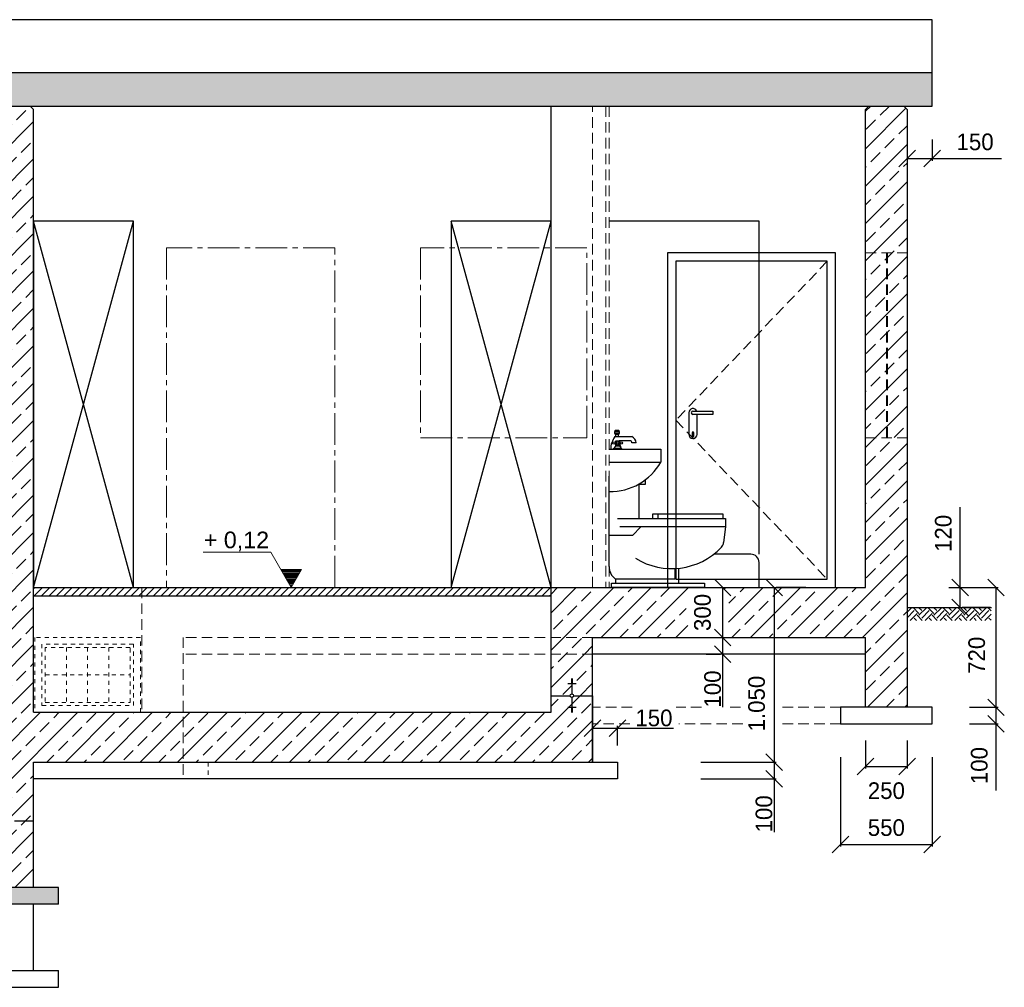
# Model space of a CAD drawing. Header units: millimetres. Extents: x -2065 to 128713, y -54195 to 32418.
# Tile 23 of 61: x 12817 to 18734, y -17896 to -12082. Entities that reach past the tile are written whole.
import ezdxf

# ---------------------------------------------------------------- set-up
doc = ezdxf.new("R2010")
doc.units = ezdxf.units.MM
for name, pattern in [('HIDDEN', [9.525, 6.35, -3.175]), ('JIS_02_1.0', [2, 1, -1]), ('MITTE2', [28.575, 19.05, -3.175, 3.175, -3.175])]:
    doc.linetypes.add(name, pattern=pattern)
doc.layers.add('Bemaßung', color=7, linetype='Continuous', lineweight=9)
doc.layers.add('Beschriftung', color=7, linetype='Continuous')
doc.layers.add('POL_Bema', color=7, linetype='Continuous')
doc.styles.add('LBB3.5M1000', font='isocp.shx', dxfattribs={"height": 3.5})
doc.dimstyles.new('DIN', dxfattribs={"dimtxt": 2.5, "dimasz": 2.5, "dimexe": 1.25, "dimexo": 0.625, "dimtad": 1, "dimtih": 1, "dimdec": 4, "dimdsep": 46, "dimlunit": 6, "dimtxsty": 'Standard', "dimcen": 2.5, "dimadec": 0, "dimazin": 0, "dimtfac": 1, "dimtdec": 4, "dimtmove": 0, "dimatfit": 3, "dimfxl": 0, "dimtvp": 1, "dimtolj": 1, "dimtzin": 0, "dimarcsym": 0})

# ---------------------------------------------------------------- blocks, each defined once
blk = doc.blocks.new('_Oblique')
at = {"layer": 'POL_Bema', "color": 0, "lineweight": -2}
blk.add_line((-0.5, -0.5), (0.5, 0.5), dxfattribs=at)
blk = doc.blocks.new('*D153')
at = {"layer": 'Bemaßung', "color": 0, "lineweight": -2, "transparency": 16777216}
for p, q in [((18400, -15493.5), (18696.4, -15493.5)), ((18683.9, -15493.5), (18683.9, -16213.5)), ((18650, -16213.5), (18696.4, -16213.5))]:
    blk.add_line(p, q, dxfattribs=at)
at = {"layer": 'DEFPOINTS', "color": 0, "transparency": 16777216}
for p in [(17900, -15493.5), (18150, -16213.5), (18683.9, -16213.5)]:
    blk.add_point(p, dxfattribs=at)
at = {"layer": 'Bemaßung', "color": 0, "lineweight": -2, "transparency": 16777216, "xscale": 100, "yscale": 100, "zscale": 100}
for p, rotation in [((18683.9, -15493.5), 90), ((18683.9, -16213.5), 270)]:
    blk.add_blockref('_Oblique', p, dxfattribs=dict(at, rotation=rotation))
at = {"layer": 'Bemaßung', "color": 0, "transparency": 16777216, "insert": (18568.4, -15900.9), "char_height": 100, "attachment_point": 5, "rotation": 90}
blk.add_mtext('\\A1;720', dxfattribs=at)
blk = doc.blocks.new('*D150')
at = {"layer": 'Bemaßung', "color": 0, "lineweight": -2, "transparency": 16777216}
for p, q in [((18525, -16213.5), (18696.4, -16213.5)), ((18683.9, -16213.5), (18683.9, -16313.5)), ((18525, -16313.5), (18696.4, -16313.5)), ((18683.9, -16313.5), (18683.9, -16713.5))]:
    blk.add_line(p, q, dxfattribs=at)
at = {"layer": 'DEFPOINTS', "color": 0, "transparency": 16777216}
for p in [(18025, -16213.5), (18025, -16313.5), (18683.9, -16313.5)]:
    blk.add_point(p, dxfattribs=at)
at = {"layer": 'Bemaßung', "color": 0, "lineweight": -2, "transparency": 16777216, "xscale": 100, "yscale": 100, "zscale": 100}
for p, rotation in [((18683.9, -16213.5), 90), ((18683.9, -16313.5), 270)]:
    blk.add_blockref('_Oblique', p, dxfattribs=dict(at, rotation=rotation))
at = {"layer": 'Bemaßung', "color": 0, "transparency": 16777216, "insert": (18583.9, -16563.5), "char_height": 100, "attachment_point": 5, "rotation": 90}
blk.add_mtext('\\A1;100', dxfattribs=at)
blk = doc.blocks.new('*D151')
at = {"layer": 'Bemaßung', "color": 0, "lineweight": -2, "transparency": 16777216}
for p, q in [((17900, -16413.5), (17900, -16581.9)), ((18150, -16413.5), (18150, -16581.9)), ((17900, -16569.4), (18150, -16569.4))]:
    blk.add_line(p, q, dxfattribs=at)
at = {"layer": 'DEFPOINTS', "color": 0, "transparency": 16777216}
for p in [(17900, -16213.5), (18150, -16213.5), (18150, -16569.4)]:
    blk.add_point(p, dxfattribs=at)
at = {"layer": 'Bemaßung', "color": 0, "lineweight": -2, "transparency": 16777216, "xscale": 100, "yscale": 100, "zscale": 100, "rotation": 180}
blk.add_blockref('_Oblique', (17900, -16569.4), dxfattribs=at)
at = {"layer": 'Bemaßung', "color": 0, "lineweight": -2, "transparency": 16777216, "xscale": 100, "yscale": 100, "zscale": 100}
blk.add_blockref('_Oblique', (18150, -16569.4), dxfattribs=at)
at = {"layer": 'Bemaßung', "color": 0, "transparency": 16777216, "insert": (18025, -16714.8), "char_height": 100, "attachment_point": 5}
blk.add_mtext('\\A1;250', dxfattribs=at)
blk = doc.blocks.new('*D152')
at = {"layer": 'Bemaßung', "color": 0, "lineweight": -2, "transparency": 16777216}
for p, q in [((17750, -16513.5), (17750, -17049.2)), ((18300, -16513.5), (18300, -17049.2)), ((17750, -17036.7), (18300, -17036.7))]:
    blk.add_line(p, q, dxfattribs=at)
at = {"layer": 'DEFPOINTS', "color": 0, "transparency": 16777216}
for p in [(17750, -16313.5), (18300, -16313.5), (18300, -17036.7)]:
    blk.add_point(p, dxfattribs=at)
at = {"layer": 'Bemaßung', "color": 0, "lineweight": -2, "transparency": 16777216, "xscale": 100, "yscale": 100, "zscale": 100, "rotation": 180}
blk.add_blockref('_Oblique', (17750, -17036.7), dxfattribs=at)
at = {"layer": 'Bemaßung', "color": 0, "lineweight": -2, "transparency": 16777216, "xscale": 100, "yscale": 100, "zscale": 100}
blk.add_blockref('_Oblique', (18300, -17036.7), dxfattribs=at)
at = {"layer": 'Bemaßung', "color": 0, "transparency": 16777216, "insert": (18025, -16936.7), "char_height": 100, "attachment_point": 5}
blk.add_mtext('\\A1;550', dxfattribs=at)
blk = doc.blocks.new('*D154')
at = {"layer": 'Bemaßung', "color": 0, "lineweight": -2, "transparency": 16777216}
for p, q in [((18467.8, -15493.5), (18467.8, -15010.2)), ((18400, -15493.5), (18480.3, -15493.5)), ((18467.8, -15613.5), (18467.8, -15493.5)), ((18650, -15613.5), (18480.3, -15613.5))]:
    blk.add_line(p, q, dxfattribs=at)
at = {"layer": 'DEFPOINTS', "color": 0, "transparency": 16777216}
for p in [(17900, -15493.5), (18150, -15613.5), (18467.8, -15613.5)]:
    blk.add_point(p, dxfattribs=at)
at = {"layer": 'Bemaßung', "color": 0, "lineweight": -2, "transparency": 16777216, "xscale": 100, "yscale": 100, "zscale": 100}
for p, rotation in [((18467.8, -15493.5), 90), ((18467.8, -15613.5), 270)]:
    blk.add_blockref('_Oblique', p, dxfattribs=dict(at, rotation=rotation))
at = {"layer": 'Bemaßung', "color": 0, "transparency": 16777216, "insert": (18367.8, -15168.5), "char_height": 100, "attachment_point": 5, "rotation": 90}
blk.add_mtext('\\A1;120', dxfattribs=at)
blk = doc.blocks.new('*D155')
at = {"layer": 'Bemaßung', "color": 0, "lineweight": -2, "transparency": 16777216}
for p, q in [((16941.3, -15493.5), (17028.8, -15493.5)), ((17041.3, -15493.5), (17041.3, -15793.5)), ((16941.3, -15793.5), (17028.8, -15793.5))]:
    blk.add_line(p, q, dxfattribs=at)
at = {"layer": 'DEFPOINTS', "color": 0, "transparency": 16777216}
for p in [(17041.3, -15493.5), (17041.3, -15793.5), (17041.3, -15793.5)]:
    blk.add_point(p, dxfattribs=at)
at = {"layer": 'Bemaßung', "color": 0, "lineweight": -2, "transparency": 16777216, "xscale": 100, "yscale": 100, "zscale": 100}
for p, rotation in [((17041.3, -15493.5), 90), ((17041.3, -15793.5), 270)]:
    blk.add_blockref('_Oblique', p, dxfattribs=dict(at, rotation=rotation))
at = {"layer": 'Bemaßung', "color": 0, "transparency": 16777216, "insert": (16920.3, -15643.5), "char_height": 100, "attachment_point": 5, "rotation": 90}
blk.add_mtext('\\A1;300', dxfattribs=at)
blk = doc.blocks.new('*D156')
at = {"layer": 'Bemaßung', "color": 0, "lineweight": -2, "transparency": 16777216}
for p, q in [((16941.3, -15793.5), (17028.8, -15793.5)), ((17041.3, -15793.5), (17041.3, -15893.5)), ((16941.3, -15893.5), (17028.8, -15893.5)), ((17041.3, -15893.5), (17041.3, -16213.5))]:
    blk.add_line(p, q, dxfattribs=at)
at = {"layer": 'DEFPOINTS', "color": 0, "transparency": 16777216}
for p in [(17041.3, -15793.5), (17041.3, -15893.5), (17041.3, -15893.5)]:
    blk.add_point(p, dxfattribs=at)
at = {"layer": 'Bemaßung', "color": 0, "lineweight": -2, "transparency": 16777216, "xscale": 100, "yscale": 100, "zscale": 100}
for p, rotation in [((17041.3, -15793.5), 90), ((17041.3, -15893.5), 270)]:
    blk.add_blockref('_Oblique', p, dxfattribs=dict(at, rotation=rotation))
at = {"layer": 'Bemaßung', "color": 0, "transparency": 16777216, "insert": (16981.3, -16103.5), "char_height": 100, "attachment_point": 5, "rotation": 90}
blk.add_mtext('\\A1;100', dxfattribs=at)
blk = doc.blocks.new('*D157')
at = {"layer": 'Bemaßung', "color": 0, "lineweight": -2, "transparency": 16777216}
for p, q in [((17350, -15493.5), (17350, -16543.5)), ((17541.3, -15493.5), (17362.5, -15493.5)), ((16910, -16543.5), (17362.5, -16543.5))]:
    blk.add_line(p, q, dxfattribs=at)
at = {"layer": 'DEFPOINTS', "color": 0, "transparency": 16777216}
for p in [(17041.3, -15493.5), (16410, -16543.5), (17350, -16543.5)]:
    blk.add_point(p, dxfattribs=at)
at = {"layer": 'Bemaßung', "color": 0, "lineweight": -2, "transparency": 16777216, "xscale": 100, "yscale": 100, "zscale": 100}
for p, rotation in [((17350, -15493.5), 90), ((17350, -16543.5), 270)]:
    blk.add_blockref('_Oblique', p, dxfattribs=dict(at, rotation=rotation))
at = {"layer": 'Bemaßung', "color": 0, "transparency": 16777216, "insert": (17245.5, -16191), "char_height": 100, "attachment_point": 5, "rotation": 90}
blk.add_mtext('\\A1;1.050', dxfattribs=at)
blk = doc.blocks.new('*D158')
at = {"layer": 'Bemaßung', "color": 0, "lineweight": -2, "transparency": 16777216}
for p, q in [((16910, -16543.5), (17362.5, -16543.5)), ((17350, -16543.5), (17350, -16643.5)), ((16910, -16643.5), (17362.5, -16643.5)), ((17350, -16643.5), (17350, -16963.5))]:
    blk.add_line(p, q, dxfattribs=at)
at = {"layer": 'DEFPOINTS', "color": 0, "transparency": 16777216}
for p in [(16410, -16543.5), (16410, -16643.5), (17350, -16643.5)]:
    blk.add_point(p, dxfattribs=at)
at = {"layer": 'Bemaßung', "color": 0, "lineweight": -2, "transparency": 16777216, "xscale": 100, "yscale": 100, "zscale": 100}
for p, rotation in [((17350, -16543.5), 90), ((17350, -16643.5), 270)]:
    blk.add_blockref('_Oblique', p, dxfattribs=dict(at, rotation=rotation))
at = {"layer": 'Bemaßung', "color": 0, "transparency": 16777216, "insert": (17290, -16853.5), "char_height": 100, "attachment_point": 5, "rotation": 90}
blk.add_mtext('\\A1;100', dxfattribs=at)
blk = doc.blocks.new('*D159')
at = {"layer": 'Bemaßung', "color": 0, "lineweight": -2, "transparency": 16777216}
for p, q in [((16260, -16443.5), (16260, -16325.4)), ((16410, -16443.5), (16410, -16325.4)), ((16260, -16337.9), (16410, -16337.9)), ((16410, -16337.9), (16746.7, -16337.9))]:
    blk.add_line(p, q, dxfattribs=at)
at = {"layer": 'DEFPOINTS', "color": 0, "transparency": 16777216}
for p in [(16410, -16337.9), (16260, -16543.5), (16410, -16543.5)]:
    blk.add_point(p, dxfattribs=at)
at = {"layer": 'Bemaßung', "color": 0, "lineweight": -2, "transparency": 16777216, "xscale": 100, "yscale": 100, "zscale": 100, "rotation": 180}
blk.add_blockref('_Oblique', (16260, -16337.9), dxfattribs=at)
at = {"layer": 'Bemaßung', "color": 0, "lineweight": -2, "transparency": 16777216, "xscale": 100, "yscale": 100, "zscale": 100}
blk.add_blockref('_Oblique', (16410, -16337.9), dxfattribs=at)
at = {"layer": 'Bemaßung', "color": 0, "transparency": 16777216, "insert": (16628.3, -16277.9), "char_height": 100, "attachment_point": 5}
blk.add_mtext('\\A1;150', dxfattribs=at)
blk = doc.blocks.new('*D398')
at = {"color": 0, "lineweight": -2, "transparency": 16777216}
for p, q in [((18150, -12802), (18150, -12929.4)), ((18300, -12802), (18300, -12929.4)), ((18150, -12916.9), (18300, -12916.9)), ((18300, -12916.9), (18716.7, -12916.9))]:
    blk.add_line(p, q, dxfattribs=at)
at = {"layer": 'DEFPOINTS', "color": 0, "transparency": 16777216}
for p in [(18150, -12602), (18300, -12602), (18300, -12916.9)]:
    blk.add_point(p, dxfattribs=at)
at = {"color": 0, "lineweight": -2, "transparency": 16777216, "xscale": 100, "yscale": 100, "zscale": 100, "rotation": 180}
blk.add_blockref('_Oblique', (18150, -12916.9), dxfattribs=at)
at = {"color": 0, "lineweight": -2, "transparency": 16777216, "xscale": 100, "yscale": 100, "zscale": 100}
blk.add_blockref('_Oblique', (18300, -12916.9), dxfattribs=at)
at = {"color": 0, "transparency": 16777216, "insert": (18558.3, -12816.9), "char_height": 100, "attachment_point": 5}
blk.add_mtext('\\A1;150', dxfattribs=at)

msp = doc.modelspace()

# ---------------------------------------------------------------- hatches: boundary and pattern name
at = {"lineweight": 5}
h = msp.add_hatch(dxfattribs=at)
h.set_pattern_fill('ANSI33', color=256, scale=25)
h.paths.add_polyline_path([(2750, -12602.0024), (2750, -12401.26436), (18300, -12401.26436), (18300, -12602.0024), (8100, -12602.0024), (8100, -13102.22715), (7700, -13102.22715), (7700, -12602.0024)])
h.paths.add_polyline_path([(5991.64545, -17495.5024), (5991.64545, -17795.5024), (2900, -17795.5024), (2900, -12622.0024), (2920, -12602.0024), (3130, -12602.0024), (3150, -12622.0024), (3150, -17495.5024)])
h.paths.add_polyline_path([(5991.64545, -16995.5024), (12650, -16995.5024), (12650, -17295.5024), (5991.64545, -17295.5024)])
h = msp.add_hatch(dxfattribs=at)
h.set_pattern_fill('ANSI33', color=256, scale=25)
edge = h.paths.add_edge_path()
edge.add_line((13800, -16243.5024), (12900, -16243.5024))
edge.add_line((12900, -16243.5024), (12900, -12622.0024))
edge.add_line((12900, -12622.0024), (12880, -12602.0024))
edge.add_line((12880, -12602.0024), (12670, -12602.0024))
edge.add_line((12670, -12602.0024), (12650, -12622.0024))
edge.add_line((12650, -12622.0024), (12650, -16895.5024))
edge.add_line((12650, -16895.5024), (12764.64747, -16895.5024))
edge.add_arc((12775, -16895.5024), 10.35253, 0, 180, ccw=False)
edge.add_line((12785.35253, -16895.5024), (12900, -16895.5024))
edge.add_line((12900, -16895.5024), (12900, -16543.5024))
edge.add_line((12900, -16543.5024), (13800, -16543.5024))
edge.add_line((13800, -16543.5024), (13800, -16243.5024))
h.paths.add_polyline_path([(12780, -16802.88893), (12775, -16802.88893), (12775, -16806.40884), (12780, -16806.40884)], flags=16)
h = msp.add_hatch(dxfattribs=at)
h.set_pattern_fill('ANSI33', color=256, scale=25)
h.paths.add_polyline_path([(17048.59799, -15493.5024), (17053.97389, -15503.4322), (17064.14055, -15528.50006), (17072.11055, -15555.67717), (17077.72877, -15584.43456), (17080.88585, -15614.2125), (17081.52036, -15644.43138), (17079.61993, -15674.50305), (17075.22157, -15703.84218), (17068.41086, -15731.87772), (17059.32039, -15758.064), (17048.12709, -15781.89132), (17040.89758, -15793.5024), (18150, -15793.5024), (18150, -12622.0024), (18130, -12602.0024), (17920, -12602.0024), (17900, -12622.0024), (17900, -15493.5024)])
h = msp.add_hatch(dxfattribs=at)
h.set_pattern_fill('ANSI31', color=256, scale=10)
h.set_pattern_definition([(45, (14455, -15518.502), (-22.45064, 22.45064), [])])
h.paths.add_polyline_path([(13550, -15493.5024), (12900, -15493.5024), (12900, -15543.5024), (13550, -15543.5024)])
h.paths.add_polyline_path([(16010, -15493.5024), (13550, -15493.5024), (13550, -15543.5024), (16010, -15543.5024)])
h = msp.add_hatch(dxfattribs=at)
h.set_pattern_fill('ANSI33', color=256, scale=25)
h.paths.add_polyline_path([(16848.59111, -15503.4322), (16853.96701, -15493.5024), (16010, -15493.5024), (16010, -15793.5024), (16861.66743, -15793.5024), (16854.43792, -15781.89132), (16843.24461, -15758.064), (16834.15414, -15731.87772), (16827.34344, -15703.84218), (16822.94507, -15674.50305), (16821.04465, -15644.43138), (16821.67915, -15614.2125), (16824.83624, -15584.43456), (16830.45446, -15555.67717), (16838.42446, -15528.50006)])
h = msp.add_hatch(dxfattribs=at)
h.set_pattern_fill('EARTH', color=256, scale=10, angle=45)
h.set_pattern_definition([(45, (743.006, 8462.81), (7e-15, 89.80256), [63.5, -63.5]), (45, (726.17, 8479.65), (7e-15, 89.80256), [63.5, -63.5]), (45, (709.33, 8496.49), (7e-15, 89.80256), [63.5, -63.5]), (135, (709.33, 8507.714), (-89.80256, 7e-15), [63.5, -63.5]), (135, (726.17, 8524.55), (-89.80256, 7e-15), [63.5, -63.5]), (135, (743.006, 8541.39), (-89.80256, 7e-15), [63.5, -63.5])])
h.paths.add_polyline_path([(18150, -15613.5024), (18654.26765, -15613.5024), (18654.26765, -15690.84546), (18150, -15690.84546)])
h = msp.add_hatch(dxfattribs=at)
h.set_pattern_fill('ANSI33', color=256, scale=25)
h.paths.add_polyline_path([(16260, -15793.5024), (16010, -15793.5024), (16010, -15893.5024), (16260, -15893.5024)])
h = msp.add_hatch(dxfattribs=at)
h.set_pattern_fill('ANSI33', color=256, scale=25)
h.paths.add_polyline_path([(17900, -15793.5024), (18150, -15793.5024), (18150, -16213.5024), (17900, -16213.5024)])
h = msp.add_hatch(dxfattribs=at)
h.set_pattern_fill('ANSI33', color=256, scale=25)
h.paths.add_polyline_path([(16260, -15893.5024), (16010, -15893.5024), (16010, -16143.5024), (16124.64747, -16143.5024, -1), (16145.35253, -16143.5024), (16260, -16143.5024)])
h.paths.add_polyline_path([(16140, -16050.88893), (16135, -16050.88893), (16135, -16054.40884), (16140, -16054.40884)], flags=16)
h = msp.add_hatch(dxfattribs=at)
h.set_pattern_fill('ANSI33', color=256, scale=25)
h.paths.add_polyline_path([(16260, -16143.5024), (16145.35253, -16143.5024, -1), (16124.64747, -16143.5024), (16010, -16143.5024), (16010, -16243.5024), (13800, -16243.5024), (13800, -16543.5024), (16260, -16543.5024)])
h.paths.add_polyline_path([(16135, -16214.99644), (16135, -16218.51635), (16140, -16218.51635), (16160, -16214.99644)], flags=16)
h = msp.add_hatch(dxfattribs=at)
h.set_pattern_fill('ANSI33', color=256, scale=25)
h.paths.add_polyline_path([(16124.64747, -16143.5024, 1), (16145.35253, -16143.5024, 1)])
h = msp.add_hatch(dxfattribs=at)
h.set_pattern_fill('ANSI33', color=256, scale=25)
h.paths.add_polyline_path([(12900, -16895.5024), (12785.35253, -16895.5024, -1), (12764.64747, -16895.5024), (12650, -16895.5024), (12650, -16995.5024), (12650, -17295.5024), (12900, -17295.5024)])
h = msp.add_hatch()
h.set_pattern_fill('BETON_UNBEWEHRT', color=256, scale=200, angle=90, pattern_type=2)
h.set_pattern_definition([(135, (7900, -17560.147), (-35.35534, -35.35534), [25, -12.5])])
h.paths.add_polyline_path([(2750, -17895.5024), (5991.64545, -17895.5024), (5991.64545, -17795.5024), (2750, -17795.5024)])
h.paths.add_polyline_path([(5991.64545, -17295.5024), (13050, -17295.5024), (13050, -17395.5024), (5991.64545, -17395.5024)])
at = {"layer": 'Beschriftung', "lineweight": 5}
h = msp.add_hatch(dxfattribs=at)
h.set_pattern_fill('LINE', color=256, scale=2)
h.set_pattern_definition([(0, (14198.246, 16749.6434), (0, 6.35), [])])
h.paths.add_polyline_path([(14448.24578, -15493.5024), (14385.55221, -15384.91397), (14510.93934, -15384.91397)])

# ---------------------------------------------------------------- linework, layer by layer
for p, q in [((18300, -12082.36611), (9965.74122, -12082.36611)), ((18300, -12446.00124), (18300, -12082.36611)), ((18300, -12401.26436), (2750, -12401.26436)), ((18300, -12602.0024), (18300, -12401.26436)), ((8100, -12602.0024), (18300, -12602.0024)), ((12900, -12622.0024), (12880, -12602.0024)), ((16010, -16243.5024), (16010, -12602.0024)), ((17900, -12622.0024), (17920, -12602.0024)), ((18150, -12622.0024), (18130, -12602.0024)), ((12900, -16243.5024), (12900, -12622.0024)), ((17900, -15493.5024), (17900, -12622.0024)), ((18150, -12622.0024), (18150, -15793.5024)), ((12900, -15493.5024), (13500, -13293.5024)), ((13500, -15493.5024), (12900, -13293.5024)), ((15410, -15493.5024), (16010, -13293.5024)), ((16010, -15493.5024), (15410, -13293.5024)), ((16837.58766, -14443.5024), (16837.58766, -14573.5024)), ((16887.58766, -14573.5024), (16887.58766, -14453.5024)), ((16360, -15366.5024), (16360, -14824.9024)), ((12900, -15493.5024), (16010, -15493.5024)), ((16010, -15493.5024), (17900, -15493.5024)), ((12900, -15543.5024), (16010, -15543.5024)), ((18150, -15613.5024), (18657.69703, -15613.5024)), ((16260, -16543.5024), (16260, -15793.5024)), ((16260, -15793.5024), (17900, -15793.5024)), ((17900, -16213.5024), (17900, -15793.5024)), ((18150, -15793.5024), (18150, -16213.5024)), ((17900, -15893.5024), (16260, -15893.5024)), ((16160, -16072.00836), (16110, -16072.00836)), ((16140, -16043.84912), (16130, -16043.84912)), ((16140, -16047.36903), (16130, -16047.36903)), ((16140, -16050.88893), (16130, -16050.88893)), ((16140, -16054.40884), (16130, -16054.40884)), ((16140, -16057.92874), (16130, -16057.92874)), ((16140, -16061.44865), (16130, -16061.44865)), ((16140, -16064.96855), (16130, -16064.96855)), ((16140, -16068.48846), (16130, -16068.48846)), ((16135, -16043.5024), (16135, -16133.14987)), ((16010, -16143.5024), (16124.64747, -16143.5024)), ((16145.35253, -16143.5024), (16260, -16143.5024)), ((16260, -16143.5024), (16260, -16543.5024)), ((16135, -16153.85493), (16135, -16243.5024)), ((12900, -16243.5024), (16010, -16243.5024)), ((16160, -16214.99644), (16110, -16214.99644)), ((16140, -16218.51635), (16130, -16218.51635)), ((16140, -16222.03625), (16130, -16222.03625)), ((16140, -16225.55616), (16130, -16225.55616)), ((16140, -16229.07606), (16130, -16229.07606)), ((16140, -16232.59597), (16130, -16232.59597)), ((16140, -16236.11587), (16130, -16236.11587)), ((16140, -16239.63578), (16130, -16239.63578)), ((16140, -16243.15568), (16130, -16243.15568)), ((18150, -16213.5024), (17900, -16213.5024)), ((12900, -17295.5024), (12900, -16543.5024)), ((12900, -16543.5024), (16410, -16543.5024)), ((16410, -16543.5024), (16410, -16643.5024)), ((16410, -16643.5024), (12900, -16643.5024)), ((12785.35253, -16895.5024), (12900, -16895.5024)), ((13050, -17295.5024), (5991.64545, -17295.5024)), ((13050, -17395.5024), (13050, -17295.5024)), ((13050, -17395.5024), (5991.64545, -17395.5024)), ((12900, -17795.5024), (12900, -17395.5024)), ((5991.64545, -17795.5024), (13050, -17795.5024)), ((13050, -17895.5024), (13050, -17795.5024)), ((2750, -17895.5024), (13050, -17895.5024))]:
    msp.add_line(p, q)
at = {"linetype": 'HIDDEN', "lineweight": 18, "ltscale": 10}
for p, q in [((16260, -15493.5024), (16260, -12602.0024)), ((16340, -12602.0024), (16340, -15493.5024)), ((16360, -12602.0024), (16360, -15493.5024)), ((17900, -13483.5024), (18150, -13483.5024)), ((18025, -14593.5024), (18025, -13483.5024)), ((18032.10391, -14593.5024), (18032.10391, -13483.5024)), ((17670, -13533.5024), (16760, -14488.5024)), ((16760, -14488.5024), (17670, -15443.5024)), ((17900, -14593.5024), (18150, -14593.5024)), ((13550, -15493.5024), (13550, -16243.5024)), ((16260, -15793.5024), (13800, -15793.5024)), ((13800, -15793.5024), (13800, -16643.5024)), ((16260, -15893.5024), (13800, -15893.5024)), ((16497.82573, -16213.5024), (16260, -16213.5024)), ((16914.29915, -16213.5024), (16762.61584, -16213.5024)), ((17148.98742, -16213.5024), (17069.14527, -16213.5024)), ((17750, -16213.5024), (17395.04644, -16213.5024)), ((16482.9923, -16313.5024), (16260, -16313.5024)), ((17162.28424, -16313.5024), (16777.44927, -16313.5024)), ((17750, -16313.5024), (17381.74962, -16313.5024))]:
    msp.add_line(p, q, dxfattribs=at)
at = {"linetype": 'JIS_02_1.0', "lineweight": 18, "ltscale": 25}
for p, q in [((13097.5, -15853.5024), (13097.5, -16183.5024)), ((13225, -15853.5024), (13225, -16183.5024)), ((13352.5, -15853.5024), (13352.5, -16183.5024)), ((12970, -16018.5024), (13480, -16018.5024)), ((13950, -16543.5024), (13950, -16643.5024))]:
    msp.add_line(p, q, dxfattribs=at)
for points in [[(13500, -13293.5024), (12900, -13293.5024), (12900, -15493.5024), (13500, -15493.5024)], [(16010, -13293.5024), (15410, -13293.5024), (15410, -15493.5024), (16010, -15493.5024)], [(16710, -15493.5024), (17720, -15493.5024), (17720, -13483.5024), (16710, -13483.5024)], [(16760, -15443.5024), (17670, -15443.5024), (17670, -13533.5024), (16760, -13533.5024)], [(18300, -16213.5024), (17750, -16213.5024), (17750, -16313.5024), (18300, -16313.5024)]]:
    msp.add_lwpolyline(points, close=True)
at = {"linetype": 'MITTE2', "lineweight": 18, "ltscale": 10}
for points in [[(13700, -15493.5024), (14710, -15493.5024), (14710, -13453.5024), (13700, -13453.5024)], [(15225, -14593.5024), (16225, -14593.5024), (16225, -13453.5024), (15225, -13453.5024)]]:
    msp.add_lwpolyline(points, close=True, dxfattribs=at)
for points in [[(16862.58766, -14433.5024), (16982.58766, -14433.5024), (16982.58766, -14453.5024), (16862.58766, -14453.5024)], [(16857.58766, -14563.5024), (16857.58766, -14583.5024)], [(16867.58766, -14583.5024), (16867.58766, -14563.5024)]]:
    msp.add_lwpolyline(points)
at = {"linetype": 'JIS_02_1.0', "lineweight": 18, "ltscale": 25}
for points in [[(12908, -16243.5024), (13542, -16243.5024), (13542, -15793.5024), (12908, -15793.5024)], [(12950, -16203.5024), (13500, -16203.5024), (13500, -15833.5024), (12950, -15833.5024)], [(12970, -16183.5024), (13480, -16183.5024), (13480, -15853.5024), (12970, -15853.5024)]]:
    msp.add_lwpolyline(points, close=True, dxfattribs=at)
msp.add_circle((16135, -16143.5024), 10.35253)
for centre, radius, start, end in [((16862.58766, -14443.5024), 25, 23.578178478, 180), ((16862.58766, -14443.5024), 10, 90, 270), ((16862.58766, -14573.5024), 25, 180, 0), ((16862.58766, -14563.5024), 5, 0, 180), ((16862.58766, -14583.5024), 5, 180, 0)]:
    msp.add_arc(centre, radius, start, end)
at = {"layer": 'Beschriftung', "color": 253}
for p, q in [((17259.9998, -13293.5024), (16360, -13293.5024)), ((17259.9998, -15293.5024), (17259.9998, -13293.5024)), ((16393.7089, -14555.5524), (16419.1089, -14555.5524)), ((16419.1089, -14568.2524), (16393.7089, -14568.2524)), ((16393.7089, -14587.3024), (16495.3089, -14587.3024)), ((16400.0589, -14587.3024), (16400.0589, -14574.6024)), ((16412.7589, -14574.6024), (16412.7589, -14587.3024)), ((16482.6089, -14612.7024), (16419.1089, -14612.7024)), ((16360.00306, -14663.5024), (16670, -14663.5024)), ((16368.3089, -14663.5024), (16374.6589, -14663.5024)), ((16374.6589, -14663.5024), (16444.5089, -14663.5024)), ((16387.13894, -14657.1524), (16432.0436, -14657.1524)), ((16400.0589, -14622.2274), (16393.7089, -14622.2274)), ((16400.0589, -14628.5774), (16393.7089, -14628.5774)), ((16421.79571, -14644.4524), (16397.57326, -14644.4524)), ((16419.1089, -14622.2274), (16425.4589, -14622.2274)), ((16419.1089, -14628.5774), (16425.4589, -14628.5774)), ((16520.7089, -14625.4024), (16495.3089, -14625.4024)), ((16670, -14663.5024), (16670, -14739.7024)), ((16360.00306, -14739.7024), (16670, -14739.7024)), ((16571.46539, -14850.3024), (16575.9, -14850.3024)), ((16575.9, -14850.3024), (16575.9, -14875.7024)), ((16537.8, -14872.00804), (16537.8, -15078.9024)), ((16575.9, -14875.7024), (16537.8, -14875.7024)), ((16410.1, -15078.9024), (17057.8, -15078.9024)), ((17045.1, -15053.5024), (16619.46935, -15053.5024)), ((16619.46935, -15053.5024), (16619.46935, -15078.9024)), ((16652.1, -15053.5024), (16652.1, -15078.9024)), ((17045.1, -15078.9024), (17045.1, -15053.5024)), ((17057.8, -15078.9024), (17057.8, -15129.7024)), ((17057.8, -15129.7024), (16422.8, -15129.7024)), ((16550.5, -15129.7024), (16499.7, -15180.5024)), ((17057.8, -15129.7024), (17046.95506, -15223.46323)), ((16499.7, -15180.5024), (16360, -15180.5024)), ((17209.9998, -15293.5024), (16987.77179, -15293.5024)), ((16753, -15379.2024), (16753, -15442.7024)), ((16778.4, -15442.7024), (16778.4, -15378.24736)), ((17259.9998, -15493.5024), (17259.9998, -15343.5024)), ((16753, -15442.7024), (16398.1, -15442.7024)), ((16398.1, -15442.7024), (16398.1, -15468.1024)), ((16778.4, -15468.1024), (16778.4, -15442.7024))]:
    msp.add_line(p, q, dxfattribs=at)
at = {"layer": 'Beschriftung', "lineweight": 5}
for p, q in [((14325.71395, -15281.27105), (13920.1283, -15281.27105)), ((14448.24578, -15493.5024), (14325.71395, -15281.27105)), ((14385.55221, -15384.91397), (14510.93934, -15384.91397)), ((14510.93934, -15384.91397), (14448.24578, -15493.5024))]:
    msp.add_line(p, q, dxfattribs=at)
at = {"layer": 'Beschriftung', "color": 253}
for points in [[(16393.7089, -14568.2524), (16393.7089, -14555.5524)], [(16400.0589, -14549.2024), (16412.7589, -14549.2024)], [(16419.1089, -14555.5524), (16419.1089, -14568.2524)], [(16412.7589, -14574.6024), (16400.0589, -14574.6024)]]:
    msp.add_lwpolyline(points, dxfattribs=at)
for points in [[(16400.0589, -14638.1024), (16400.0589, -14612.7024), (16419.1089, -14612.7024), (16419.1089, -14638.1024)], [(16372.7, -15493.5024), (16372.7, -15468.1024), (16931.5, -15468.1024), (16931.5, -15493.5024)]]:
    msp.add_lwpolyline(points, close=True, dxfattribs=at)
for centre in [(16387.3589, -14625.4024), (16409.5839, -14625.4024), (16431.8089, -14625.4024)]:
    msp.add_circle(centre, 7.09952, dxfattribs=at)
for centre, radius, start, end in [((16399.86764, -14555.3619), 6.16183, 88.222430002, 181.777600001), ((16412.94991, -14555.3619), 6.16183, 358.222399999, 91.777570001), ((16497.44987, -14664.21614), 129.14282, 143.4467, 179.6834), ((16399.86764, -14568.44544), 6.16183, 178.222400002, 271.777599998), ((16412.94991, -14568.44544), 6.16183, 268.222399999, 1.777564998), ((16484.98812, -14623.02496), 10.59154, 347.019199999, 102.980800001), ((16478.34373, -14626.12884), 42.37134, 0.9827695, 66.39737), ((16365.1339, -14628.5774), 36.20056, 285.2551, 344.7449), ((16454.0339, -14628.5774), 36.20056, 195.2551, 254.7449), ((16346.19515, -14670.7668), 85.92137, 9.709485, 29.48735), ((16365.2, -14567.34562), 350.15703, 269.149598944, 330.5129), ((16735.09647, -14967.82901), 412.19895, 238.187151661, 316.376022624), ((16997.28621, -15217.71823), 50, 316.376022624, 353.402146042), ((17209.9998, -15343.5024), 50, 0, 90), ((16442.55, -15372.8524), 82.79387, 175.6013, 237.5288)]:
    msp.add_arc(centre, radius, start, end, dxfattribs=at)

# ---------------------------------------------------------------- texts
at = {"layer": 'Beschriftung', "insert": (13923.18405, -15157.80584), "char_height": 100, "attachment_point": 1, "style": 'LBB3.5M1000'}
msp.add_mtext_dynamic_manual_height_columns('{\\fArial|b0|i0|c0|p34;+ 0,12}', width=884.5236077, gutter_width=17.5, heights=[0], dxfattribs=at)

# ---------------------------------------------------------------- dimensions: what is measured, and where the dimension line sits
dim = msp.add_linear_dim(base=(18300, -12916.90075), p1=(18150, -12602.0024), p2=(18300, -12602.0024), text='150', dimstyle='DIN', override={"dimscale": 10, "dimtxt": 10, "dimasz": 10, "dimexo": 20, "dimgap": 5, "dimdec": 2, "dimblk1": 'Oblique', "dimblk2": 'Oblique', "dimsah": 1, "dimtdec": 2})
dim.commit()
dim.dimension.update_dxf_attribs({"geometry": '*D398', "text_midpoint": (18558.33333, -12916.90075), "dimtype": 160})
at = {"layer": 'Bemaßung'}
for base, p1, p2, override, picture, middle in [((18467.75738, -15613.5024), (17900, -15493.5024), (18150, -15613.5024), {"dimscale": 10, "dimtxt": 10, "dimasz": 10, "dimexo": 50, "dimgap": 5, "dimdec": 2, "dimblk1": 'Oblique', "dimblk2": 'Oblique', "dimsah": 1, "dimtdec": 2}, '*D154', (18467.75738, -15168.5024)), ((17349.95325, -16543.5024), (17041.33879, -15493.5024), (16410, -16543.5024), {"dimscale": 10, "dimtxt": 10, "dimasz": 10, "dimexo": 50, "dimgap": 1, "dimdec": 2, "dimblk1": 'Oblique', "dimblk2": 'Oblique', "dimsah": 1, "dimtdec": 2, "dimtmove": 2}, '*D157', (17245.45975, -16191.01257)), ((17041.33879, -15793.5024), (17041.33879, -15493.5024), (17041.33879, -15793.5024), {"dimscale": 10, "dimtxt": 10, "dimasz": 10, "dimexo": 10, "dimgap": 1, "dimdec": 2, "dimblk1": 'Oblique', "dimblk2": 'Oblique', "dimsah": 1, "dimtdec": 2, "dimtmove": 2}, '*D155', (16920.33663, -15643.5024)), ((18683.85059, -16213.5024), (17900, -15493.5024), (18150, -16213.5024), {"dimscale": 10, "dimtxt": 10, "dimasz": 10, "dimexo": 50, "dimgap": 5, "dimdec": 2, "dimblk1": 'Oblique', "dimblk2": 'Oblique', "dimsah": 1, "dimtdec": 2, "dimtmove": 2}, '*D153', (18568.41422, -15900.88614)), ((17041.33879, -15893.5024), (17041.33879, -15793.5024), (17041.33879, -15893.5024), {"dimscale": 10, "dimtxt": 10, "dimasz": 10, "dimexo": 10, "dimgap": 1, "dimdec": 2, "dimblk1": 'Oblique', "dimblk2": 'Oblique', "dimsah": 1, "dimtdec": 2}, '*D156', (17041.33879, -16103.5024)), ((18683.85059, -16313.5024), (18025, -16213.5024), (18025, -16313.5024), {"dimscale": 10, "dimtxt": 10, "dimasz": 10, "dimexo": 50, "dimgap": 5, "dimdec": 2, "dimblk1": 'Oblique', "dimblk2": 'Oblique', "dimsah": 1, "dimtdec": 2}, '*D150', (18683.85059, -16563.5024))]:
    dim = msp.add_linear_dim(base=base, p1=p1, p2=p2, angle=90, dimstyle='DIN', override=override, dxfattribs=at)
    dim.commit()
    dim.dimension.update_dxf_attribs({"geometry": picture, "text_midpoint": middle, "dimtype": 160})
for base, p1, p2, override, picture, middle in [((16410, -16337.94713), (16260, -16543.5024), (16410, -16543.5024), {"dimscale": 10, "dimtxt": 10, "dimasz": 10, "dimexo": 10, "dimgap": 1, "dimdec": 2, "dimblk1": 'Oblique', "dimblk2": 'Oblique', "dimsah": 1, "dimtdec": 2}, '*D159', (16628.33333, -16277.94713)), ((18300, -17036.69102), (17750, -16313.5024), (18300, -16313.5024), {"dimscale": 10, "dimtxt": 10, "dimasz": 10, "dimexo": 20, "dimgap": 5, "dimdec": 2, "dimblk1": 'Oblique', "dimblk2": 'Oblique', "dimsah": 1, "dimtdec": 2, "dimtmove": 2}, '*D152', (18025, -16936.69102))]:
    dim = msp.add_linear_dim(base=base, p1=p1, p2=p2, dimstyle='DIN', override=override, dxfattribs=at)
    dim.commit()
    dim.dimension.update_dxf_attribs({"geometry": picture, "text_midpoint": middle})
dim = msp.add_linear_dim(base=(18150, -16569.38637), p1=(17900, -16213.5024), p2=(18150, -16213.5024), dimstyle='DIN', override={"dimscale": 10, "dimtxt": 10, "dimasz": 10, "dimexo": 20, "dimgap": 5, "dimdec": 2, "dimblk1": 'Oblique', "dimblk2": 'Oblique', "dimsah": 1, "dimtdec": 2, "dimtmove": 2}, dxfattribs=at)
dim.commit()
dim.dimension.update_dxf_attribs({"geometry": '*D151', "text_midpoint": (18025, -16714.82382), "dimtype": 160})
dim = msp.add_linear_dim(base=(17349.95325, -16643.5024), p1=(16410, -16543.5024), p2=(16410, -16643.5024), angle=90, dimstyle='DIN', override={"dimscale": 10, "dimtxt": 10, "dimasz": 10, "dimexo": 50, "dimgap": 1, "dimdec": 2, "dimblk1": 'Oblique', "dimblk2": 'Oblique', "dimsah": 1, "dimtdec": 2}, dxfattribs=at)
dim.commit()
dim.dimension.update_dxf_attribs({"geometry": '*D158', "text_midpoint": (17289.95325, -16853.5024)})

doc.saveas('drawing.dxf')
